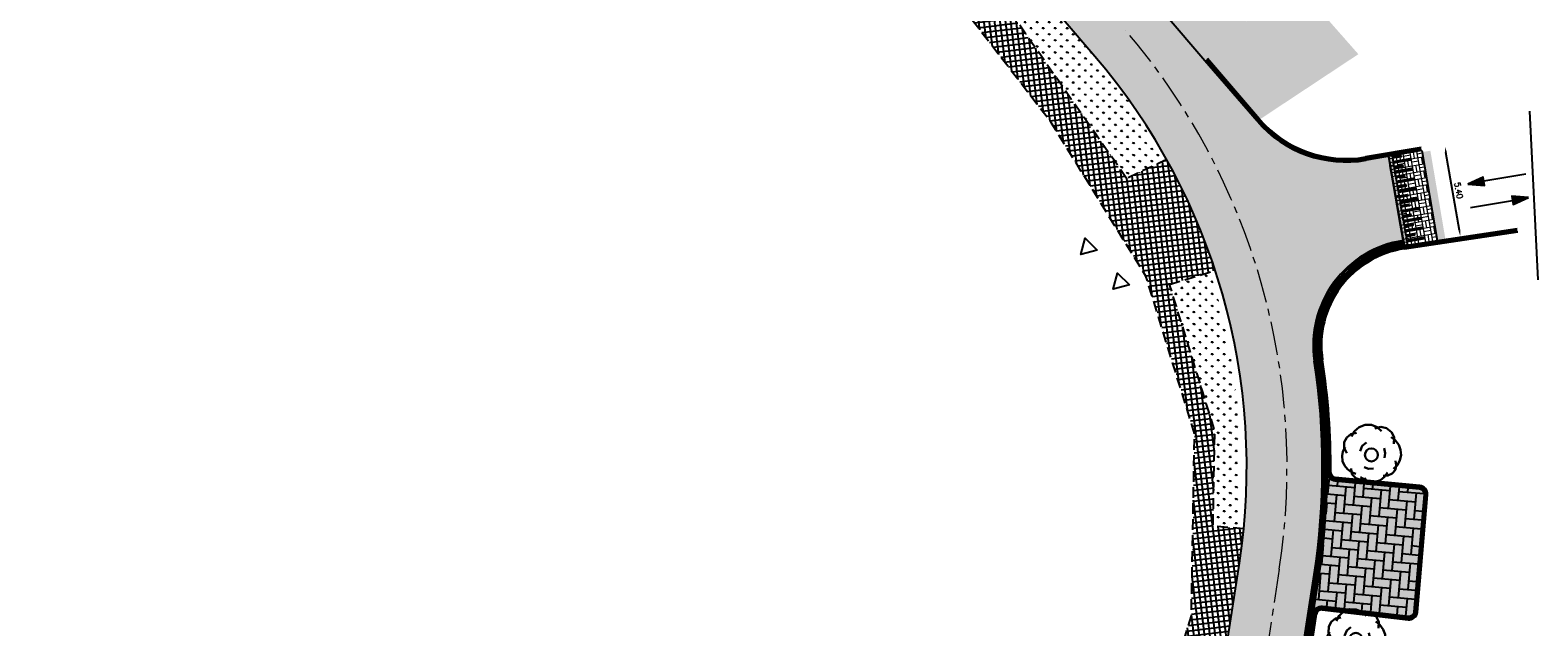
# Model space of a CAD drawing. Header units: metres. Extents: x 183890 to 185675, y 327401 to 328446.
# Tile 54 of 69: x 184288 to 184378, y 328101 to 328136. Entities that reach past the tile are written whole.
import ezdxf

# ---------------------------------------------------------------- set-up
doc = ezdxf.new("R2010")
doc.units = ezdxf.units.M
doc.header["$LTSCALE"] = 0.2
doc.header["$PDMODE"] = 35
doc.header["$PDSIZE"] = 0.2
for name, pattern in [('ACAD_ISO02W100', [15, 12, -3]), ('AM-AS', [16, 10, -2, 2, -2]), ('HIDDEN', [9.524999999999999, 6.35, -3.175])]:
    doc.linetypes.add(name, pattern=pattern)
for name, color, linetype, lineweight in [('N-WE-AM-AS-G', 10, 'AM-AS', 18), ('N-WE-VH-VERHARDING_BETONSTRAATSTEEN-A', 252, 'Continuous', 18), ('O_GRO_L_BOOM', 116, 'Continuous', 30)]:
    doc.layers.add(name, color=color, linetype=linetype, lineweight=lineweight)
for name, color, linetype in [('O_GROEN_A_GRAS', 251, 'Continuous'), ('O_RIO_L_KOKER', 7, 'Continuous'), ('O_WEG_L_DETAIL', 7, 'Continuous'), ('O_WEGEN_A_ASFALT', 252, 'Continuous'), ('O_WEGEN_A_BSS', 41, 'Continuous'), ('O_WEGEN_A_RIJWEG_GEB KL', 253, 'Continuous'), ('O_WEGEN_A_TROTTOIR', 252, 'Continuous'), ('O_WEGEN_L_1STREK BSS', 3, 'Continuous'), ('O_WEGEN_L_2STREK', 3, 'Continuous'), ('O_WEGEN_L_OB 60x200', 2, 'HIDDEN'), ('O_WEGEN_L_RIJRICHTING', 3, 'Continuous'), ('O_WEGEN_L_TB18-20', 1, 'ACAD_ISO02W100'), ('O_WEGEN_T_MAATVOERING', 1, 'Continuous'), ('Z_ZZZ_L_AAND_INRITTEN', 2, 'Continuous'), ('Z_ZZZ_Z_WERKGRENS', 3, 'FENCELINE2')]:
    doc.layers.add(name, color=color, linetype=linetype)
doc.styles.add('ROMANS', font='romans.shx', dxfattribs={"width": 0.9})
doc.linetypes.add('FENCELINE2', pattern='A,6.35,-2.54,[132,ltypeshp.shx,S=2.54,R=0,X=-2.54,Y=0],-2.54,25.4', length=36.83)
doc.dimstyles.new('1_200', dxfattribs={"dimscale": 0.2, "dimtxt": 1.8, "dimasz": 1.8, "dimexe": 1.8, "dimexo": 0.625, "dimgap": 0.9, "dimtad": 1, "dimlfac": -1, "dimzin": 0, "dimdsep": 46, "dimtxsty": 'ROMANS', "dimcen": 0.9, "dimse1": 1, "dimse2": 1, "dimadec": 0, "dimazin": 0, "dimtfac": 1, "dimtix": 1, "dimtofl": 0, "dimtmove": 2, "dimatfit": 3, "dimfxl": 1, "dimtolj": 1, "dimtzin": 0, "dimarcsym": 0})
pattern_1 = [(90, (0, 0), (-0.3592102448, 0.3592102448), [0.09525, -0.6231704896]), (45, (0, 0), (-0.3592102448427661, 0.3592102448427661), [0.09525, -0.41275]), (135, (0, 0), (-0.3592102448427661, -0.3592102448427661), [0.09525, -0.41275])]

# ---------------------------------------------------------------- blocks, each defined once
blk = doc.blocks.new('Boom-2')
at = {"layer": 'O_GRO_L_BOOM'}
for p, q in [((-4.64327125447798, 1.854732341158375), (-4.220289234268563, 2.697991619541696)), ((-4.220289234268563, 2.697991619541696), (-3.503770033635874, 3.251706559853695)), ((-3.503770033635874, 3.251706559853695), (-2.579108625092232, 3.463841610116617)), ((-3.381022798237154, 2.858091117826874), (-2.872645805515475, 3.753385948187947)), ((-2.872645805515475, 3.753385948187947), (-2.122767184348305, 4.44453141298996)), ((-2.122767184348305, 4.44453141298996), (-1.079351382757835, 4.846132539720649)), ((-1.079351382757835, 4.846132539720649), (0.001416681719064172, 4.802082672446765)), ((0.001416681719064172, 4.802082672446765), (0.9300709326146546, 4.4311362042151)), ((0.5884910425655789, 4.222993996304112), (1.598547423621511, 4.48716459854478)), ((0.9300709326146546, 4.4311362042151), (1.706611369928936, 3.733293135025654)), ((1.598547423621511, 4.48716459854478), (2.560561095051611, 4.253648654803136)), ((2.560561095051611, 4.253648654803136), (3.422496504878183, 3.607841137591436)), ((3.359770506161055, 2.749898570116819), (4.03223983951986, 2.222845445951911)), ((3.422496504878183, 3.607841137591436), (3.857457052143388, 2.701855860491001)), ((3.857457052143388, 2.701855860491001), (3.813407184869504, 1.621087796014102)), ((-4.987555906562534, -0.4629104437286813), (-4.872794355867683, 0.3096371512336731)), ((-4.872794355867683, 0.3096371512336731), (-4.483171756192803, 1.01546590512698)), ((-4.653961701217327, 0.9113948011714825), (-4.64327125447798, 1.854732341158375)), ((-4.219001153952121, 0.005409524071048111), (-4.653961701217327, 0.9113948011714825)), ((-1.957386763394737, 0.329601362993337), (-1.586440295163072, 1.258255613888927)), ((-1.586440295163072, 1.258255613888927), (-0.8699210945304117, 1.811970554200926)), ((2.172226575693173, 0.8552378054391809), (2.332326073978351, 0.01597136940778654)), ((2.332326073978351, 0.01597136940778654), (2.2175645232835, -0.7565762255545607)), ((4.03223983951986, 2.222845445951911), (4.63799033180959, 1.420931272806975)), ((4.63799033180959, 1.420931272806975), (4.935520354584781, 0.5483054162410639)), ((4.935520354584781, 0.5483054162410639), (5.010224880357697, -0.3429965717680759)), ((-4.912851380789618, -1.354212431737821), (-4.987555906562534, -0.4629104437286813)), ((-4.581961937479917, -2.089407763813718), (-4.912851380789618, -1.354212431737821)), ((-4.080282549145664, -2.720531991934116), (-4.581961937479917, -2.089407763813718)), ((-0.4963984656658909, -2.644539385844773), (-1.235586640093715, -2.3923473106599)), ((4.387086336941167, -2.010838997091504), (3.72260268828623, -2.649948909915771)), ((4.164260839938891, -2.029515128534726), (4.049499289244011, -2.80206272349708)), ((4.056196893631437, -1.275643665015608), (4.164260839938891, -2.029515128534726)), ((4.810068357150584, -1.167579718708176), (4.387086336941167, -2.010838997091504)), ((5.010224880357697, -0.3429965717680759), (4.810068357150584, -1.167579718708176)), ((-3.407813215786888, -3.247585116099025), (-4.080282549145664, -2.720531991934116)), ((-3.337101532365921, -3.555805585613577), (-3.46384161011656, -2.579108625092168)), ((-2.668625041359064, -3.499777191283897), (-3.407813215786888, -3.247585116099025)), ((-2.697991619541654, -4.220289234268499), (-3.337101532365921, -3.555805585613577)), ((-1.821372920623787, -4.505840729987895), (-2.697991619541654, -4.220289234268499)), ((-1.100860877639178, -4.535207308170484), (-1.858725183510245, -4.060189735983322)), ((-0.8967115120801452, -4.293705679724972), (-1.821372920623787, -4.505840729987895)), ((-0.309637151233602, -4.872794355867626), (-1.100860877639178, -4.535207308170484)), ((0.30950854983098, -2.621870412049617), (-0.4963984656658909, -2.644539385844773)), ((0.633700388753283, -4.883484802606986), (-0.309637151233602, -4.872794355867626)), ((1.506326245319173, -4.585954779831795), (0.633700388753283, -4.883484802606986)), ((2.222845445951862, -4.032239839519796), (1.506326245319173, -4.585954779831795)), ((2.787250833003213, -3.805421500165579), (1.981343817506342, -3.828090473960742)), ((2.697863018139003, -3.274375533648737), (2.222845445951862, -4.032239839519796)), ((3.522446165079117, -3.474532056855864), (2.787250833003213, -3.805421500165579)), ((4.049499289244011, -2.80206272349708), (3.522446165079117, -3.474532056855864))]:
    blk.add_line(p, q, dxfattribs=at)
blk.add_circle((-0.03025623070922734, -0.2848553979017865), 1.103874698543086, dxfattribs=at)
blk = doc.blocks.new('*D85')
at = {"layer": 'Defpoints', "color": 0, "transparency": 16777216}
for p in [(184370.6586724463, 328129.1593955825), (184372.0421324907, 328129.3992377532), (184371.5853507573, 328123.8141203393)]:
    blk.add_point(p, dxfattribs=at)
at = {"layer": 'O_WEGEN_T_MAATVOERING', "color": 0, "lineweight": -2, "transparency": 16777216}
blk.add_line((184372.9073170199, 328124.4086715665), (184372.1036262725, 328129.0445286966), dxfattribs=at)
at = {"layer": 'O_WEGEN_T_MAATVOERING', "color": 0, "transparency": 16777216}
for points in [[(184372.1627444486, 328129.0547776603), (184372.0445080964, 328129.034279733), (184372.0421324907, 328129.3992377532)], [(184372.9664351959, 328124.4189205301), (184372.8481988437, 328124.3984226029), (184372.9688108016, 328124.05396251)]]:
    blk.add_solid(points, dxfattribs=at)
at = {"layer": 'O_WEGEN_T_MAATVOERING', "color": 0, "transparency": 16777216, "insert": (184372.8601807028, 328126.7880939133), "char_height": 0.36, "attachment_point": 5, "rotation": 279.83526991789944, "style": 'ROMANS'}
blk.add_mtext('\\A1;5.40', dxfattribs=at)

msp = doc.modelspace()

# ---------------------------------------------------------------- hatches: boundary and pattern name
at = {"layer": 'N-WE-VH-VERHARDING_BETONSTRAATSTEEN-A'}
h = msp.add_hatch(dxfattribs=at)
h.set_pattern_fill('AVH-BSS_KEIFORMAAT_BLOK', color=256, scale=2, angle=100, pattern_type=2)
h.set_pattern_definition([(99.99999999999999, (184635.3851091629, 328401.499), (-0.4136192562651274, -0.07293223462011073), []), (99.99999999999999, (184635.1782995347, 328401.4625338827), (-0.4865514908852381, 0.3406870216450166), [0.4199999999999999, -0.4199999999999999]), (190, (184635.3851091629, 328401.499), (0.0729322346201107, -0.4136192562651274), []), (190, (184635.4215752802, 328401.2921903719), (-0.3406870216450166, -0.4865514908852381), [0.42, -0.42])])
h.paths.add_polyline_path([(184370.658713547, 328129.1594026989), (184368.6879938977, 328128.818182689), (184369.6069309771, 328123.5175604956), (184371.5853507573, 328123.8141203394)])
at = {"layer": 'O_GROEN_A_GRAS'}
h = msp.add_hatch(dxfattribs=at)
h.set_pattern_fill('GRASS', color=256, scale=0.02, style=0)
h.set_pattern_definition(pattern_1)
edge = h.paths.add_edge_path()
edge.add_arc((184315.0911966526, 328192.0322727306), 4.80000000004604, 130.7390003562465, 220.5637432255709, ccw=False)
edge.add_line((184311.9586479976, 328195.6691861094), (184312.7623051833, 328196.3613926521))
edge.add_line((184312.7623051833, 328196.3613926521), (184366.89, 328134.9))
edge.add_line((184366.89, 328134.9), (184360.8576209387, 328130.9093900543))
edge.add_line((184360.8576209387, 328130.9093900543), (184311.7232854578, 328188.2778836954))
edge.add_line((184311.7232854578, 328188.2778836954), (184314.9104483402, 328189.7829986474))
edge.add_line((184314.9104483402, 328189.7829986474), (184315.9087401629, 328188.6167788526))
edge.add_line((184315.9087401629, 328188.6167788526), (184360.2149472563, 328136.8575892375))
edge.add_line((184360.2149472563, 328136.8575892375), (184361.5500739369, 328137.7583008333))
edge.add_line((184361.5500739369, 328137.7583008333), (184315.5217002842, 328191.5293517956))
edge.add_line((184315.5217002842, 328191.5293517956), (184311.8752220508, 328188.4079424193))
edge.add_line((184311.8752220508, 328188.4079424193), (184311.4447184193, 328188.9108633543))
h = msp.add_hatch(dxfattribs=at)
h.set_pattern_fill('GRASS', color=256, scale=0.02, style=0)
h.set_pattern_definition(pattern_1)
edge = h.paths.add_edge_path()
edge.add_line((184345.6997568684, 328138.1082142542), (184347.219579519, 328139.429288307))
edge.add_line((184347.219579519, 328139.429288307), (184350.4847975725, 328135.6148105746))
edge.add_arc((184325.0776849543, 328113.1289807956), 33.9283644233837, 27.027023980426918, 41.50950527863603, ccw=False)
edge.add_line((184355.3008106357, 328128.5463925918), (184353.11, 328127.49))
edge.add_line((184353.11, 328127.49), (184345.6997568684, 328138.1082142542))
h = msp.add_hatch(dxfattribs=at)
h.set_pattern_fill('GRASS', color=256, scale=0.02, style=0)
h.set_pattern_definition(pattern_1)
edge = h.paths.add_edge_path()
edge.add_line((184355.6552095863, 328121.1971074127), (184358.0646659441, 328121.9410300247))
edge.add_arc((184320.8571619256, 328110.253359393), 39.00000000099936, -5.251826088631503, 17.43861615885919, ccw=False)
edge.add_line((184359.6934403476, 328106.6835585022), (184358.2431728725, 328106.8168659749))
edge.add_line((184358.2431728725, 328106.8168659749), (184358.3421338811, 328112.4945532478))
edge.add_line((184358.3421338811, 328112.4945532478), (184355.6552095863, 328121.1971074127))
at = {"layer": 'O_WEG_L_DETAIL'}
h = msp.add_hatch(color=256, dxfattribs=at)
h.dxf.hatch_style = 1
h.paths.add_polyline_path([(184368.8977502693, 328128.8247949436), (184368.6941810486, 328128.7824845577), (184369.1009880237, 328126.435940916), (184369.3057386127, 328126.4714372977), (184369.2730810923, 328126.6598127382), (184370.2968327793, 328126.8372944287), (184370.2768842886, 328126.9369543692), (184369.2561780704, 328126.7573129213), (184369.2223720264, 328126.9523132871), (184369.7342479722, 328127.0410542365), (184369.7173449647, 328127.1385543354), (184369.2054690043, 328127.04981347), (184369.1716629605, 328127.2448138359), (184370.1954144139, 328127.4222954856), (184370.178511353, 328127.5197956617), (184369.1547599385, 328127.3423140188), (184369.1209538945, 328127.5373143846), (184369.6328291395, 328127.6260552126), (184369.6159261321, 328127.7235553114), (184369.1040501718, 328127.634814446), (184369.0702441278, 328127.8298148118), (184370.0939961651, 328128.0072965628), (184370.0770931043, 328128.104796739), (184369.0533409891, 328127.9273149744), (184369.0195349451, 328128.1223153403), (184369.5314115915, 328128.2110564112), (184369.5145085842, 328128.30855651), (184369.0026319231, 328128.2198155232), (184368.9688258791, 328128.414815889), (184369.9925777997, 328128.5922976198), (184369.9756747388, 328128.689797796), (184368.9519228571, 328128.512316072), (184368.9181168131, 328128.7073164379), (184369.4299927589, 328128.7960573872), (184369.4130897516, 328128.8935574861), (184368.9012137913, 328128.8048166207)])
h = msp.add_hatch(color=256, dxfattribs=at)
h.dxf.hatch_style = 1
h.paths.add_polyline_path([(184368.7870092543, 328128.2470314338), (184368.9917598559, 328128.2825278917), (184369.0014833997, 328128.2264404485), (184369.51335936, 328128.3151813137), (184369.5302623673, 328128.2176812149), (184369.0183864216, 328128.1289402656), (184369.0521924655, 328127.9339398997), (184370.0759443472, 328128.1114216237), (184370.0928474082, 328128.0139214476), (184369.0690954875, 328127.8364397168), (184369.1029015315, 328127.6414393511), (184369.6147781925, 328127.7301803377), (184369.6316811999, 328127.632680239), (184369.1198045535, 328127.5439391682), (184369.1536105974, 328127.3489388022), (184370.1773627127, 328127.5264205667), (184370.1942657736, 328127.4289203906), (184369.1705137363, 328127.2514386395), (184369.2043197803, 328127.0564382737), (184369.7161957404, 328127.145179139), (184369.7330987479, 328127.0476790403), (184369.2212235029, 328126.9589382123), (184369.2550295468, 328126.7639378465), (184370.2787809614, 328126.9414194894), (184370.2956840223, 328126.8439193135), (184369.2719325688, 328126.6664376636), (184369.3057386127, 328126.4714372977), (184369.8176145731, 328126.5601781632), (184369.8345175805, 328126.4626780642), (184369.3226416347, 328126.3739371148), (184369.3564476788, 328126.1789367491), (184370.3771538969, 328126.358578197), (184370.3971023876, 328126.2589182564), (184369.3733507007, 328126.0814365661), (184369.4071567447, 328125.8864362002), (184369.919032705, 328125.9751770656), (184369.9359357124, 328125.8776769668), (184369.4240597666, 328125.7889360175), (184369.4578658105, 328125.5939356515), (184370.4816176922, 328125.7714173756), (184370.4985207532, 328125.6739171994), (184369.4747688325, 328125.4964354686), (184369.5085748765, 328125.3014351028), (184370.0204515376, 328125.3901760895), (184370.037354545, 328125.2926759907), (184369.5254778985, 328125.2039349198), (184369.5592839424, 328125.0089345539), (184370.5830360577, 328125.1864163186), (184370.5999391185, 328125.0889161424), (184369.5761870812, 328124.9114343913), (184369.6029460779, 328124.7570828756), (184369.6099931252, 328124.7164340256), (184370.1218690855, 328124.805174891), (184370.1387720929, 328124.7076747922), (184369.6268968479, 328124.6189339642), (184369.6607028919, 328124.4239335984), (184370.6844543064, 328124.6014152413), (184370.7013573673, 328124.5039150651), (184369.677605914, 328124.3264334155), (184369.7114119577, 328124.1314330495), (184370.2232879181, 328124.220173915), (184370.2401909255, 328124.122673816), (184369.7283149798, 328124.0339328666), (184369.7621210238, 328123.8389325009), (184370.782827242, 328124.0185739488), (184370.8027757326, 328123.9189140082), (184369.7790240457, 328123.7414323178), (184369.8116815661, 328123.5530568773), (184369.6069309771, 328123.5175604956), (184369.3981956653, 328124.7215878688), (184368.9995695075, 328127.0209418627)])
at = {"layer": 'O_WEGEN_A_ASFALT'}
msp.add_hatch(color=256, dxfattribs=at).paths.add_polyline_path([(184371.1748443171, 328129.1547908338), (184370.674100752, 328129.0702916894), (184371.5853507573, 328123.8141203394), (184372.071732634, 328123.8870276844)])
at = {"layer": 'O_WEGEN_A_BSS'}
h = msp.add_hatch(dxfattribs=at)
h.set_pattern_fill('AVH-BSS_KEIFORMAAT_ELLEBOOG', color=252, scale=5, angle=355, pattern_type=2)
h.set_pattern_definition([(355, (184447.3130697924, 327470.7062166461), (0.568758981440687, 0.4772454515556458), [1.575, -0.525]), (265, (184447.4045833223, 327471.7522210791), (0.568758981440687, 0.4772454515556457), [1.575, -0.525])])
edge = h.paths.add_edge_path()
edge.add_line((184365.496051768, 328109.5120615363), (184370.5284204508, 328109.0293522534))
edge.add_arc((184370.4997756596, 328108.7307229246), 0.3000000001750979, -4.890962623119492, 84.52090083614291, ccw=False)
edge.add_line((184370.7986832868, 328108.7051449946), (184370.2003456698, 328101.7128795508))
edge.add_arc((184369.9014380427, 328101.7384574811), 0.300000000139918, 263.4148159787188, 355.1090373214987, ccw=False)
edge.add_line((184369.8670339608, 328101.4404367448), (184364.7567993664, 328102.0303719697))
edge.add_arc((184364.6994592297, 328101.5336707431), 0.499999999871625, 83.4148159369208, 171.2843232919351)
edge.add_line((184364.2052329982, 328101.6094363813), (184364.5555662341, 328103.8946923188))
edge.add_arc((184322.6448987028, 328110.317771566), 42.39999999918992, 351.2868481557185, 359.5886495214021)
edge.add_arc((184365.5437930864, 328110.0097770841), 0.5000000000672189, 179.58864953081, 264.5209008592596)
h = msp.add_hatch(color=254, dxfattribs=at)
h.dxf.hatch_style = 1
edge = h.paths.add_edge_path()
edge.add_line((184365.496051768, 328109.5120615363), (184370.5284204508, 328109.0293522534))
edge.add_arc((184370.4997756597, 328108.7307229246), 0.3000000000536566, -4.890962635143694, 84.52090084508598, ccw=False)
edge.add_line((184370.7986832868, 328108.7051449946), (184370.2003456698, 328101.7128795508))
edge.add_arc((184369.9014380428, 328101.738457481), 0.2999999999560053, 263.41481594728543, 355.10903734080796, ccw=False)
edge.add_line((184369.8670339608, 328101.4404367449), (184364.7567993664, 328102.0303719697))
edge.add_arc((184364.6994592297, 328101.5336707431), 0.499999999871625, 83.4148159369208, 171.2843232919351)
edge.add_line((184364.2052329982, 328101.6094363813), (184364.5555662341, 328103.8946923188))
edge.add_arc((184322.6448987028, 328110.317771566), 42.39999999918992, 351.2868481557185, 359.5886495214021)
edge.add_arc((184365.5437930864, 328110.0097770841), 0.5000000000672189, 179.58864953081, 264.5209008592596)
at = {"layer": 'O_WEGEN_A_RIJWEG_GEB KL'}
h = msp.add_hatch(color=256, dxfattribs=at)
edge = h.paths.add_edge_path()
edge.add_arc((184322.6448977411, 328110.3177712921), 37.60000090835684, 351.2868487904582, 400.5637425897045)
edge.add_line((184351.2089781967, 328134.7688116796), (184308.0768072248, 328185.1564743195))
edge.add_line((184308.0768072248, 328185.1564743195), (184311.7232854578, 328188.2778836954))
edge.add_line((184311.7232854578, 328188.2778836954), (184357.7516652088, 328134.5068380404))
edge.add_line((184357.7516652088, 328134.5068380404), (184360.8576209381, 328130.9093900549))
edge.add_arc((184366.1560603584, 328135.4839435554), 7.000000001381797, 220.8065881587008, 279.8230807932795)
edge.add_line((184367.3503054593, 328128.5865687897), (184368.6879923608, 328128.818191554))
edge.add_line((184368.6879923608, 328128.818191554), (184369.6069309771, 328123.5175604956))
edge.add_arc((184370.4963778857, 328117.5838530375), 6.00000000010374, 98.52501244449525, 188.6342082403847)
edge.add_arc((184322.6448987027, 328110.3177715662), 42.3999999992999, -8.713151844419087, 8.634208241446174, ccw=False)
edge.add_line((184364.5555662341, 328103.8946923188), (184363.726717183, 328098.4880336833))
edge.add_arc((184496.9914462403, 328076.1269111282), 135.1277462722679, 170.474801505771, 185.8536588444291)
edge.add_line((184362.5683059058, 328062.3455049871), (184357.793744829, 328061.8519645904))
edge.add_arc((184496.9914463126, 328076.1269111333), 139.9277463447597, 182.1059407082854, 185.855304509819, ccw=False)
edge.add_line((184357.158208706, 328070.9849409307), (184357.2584646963, 328083.5071581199))
edge.add_arc((184496.9914462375, 328076.1269111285), 139.9277462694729, 170.4817957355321, 176.9766303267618, ccw=False)
edge.add_line((184358.9900695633, 328099.265498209), (184359.8109623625, 328104.6218333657))
at = {"layer": 'O_WEGEN_A_TROTTOIR'}
h = msp.add_hatch(dxfattribs=at)
h.set_pattern_fill('ANSI37', color=256, scale=0.1, style=0)
h.set_pattern_definition([(97.00933216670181, (184232.4863638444, 327976.864290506), (-0.3151270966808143, -0.03874484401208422), []), (187.0093321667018, (184232.4863638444, 327976.864290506), (0.03874484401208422, -0.3151270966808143), [])])
edge = h.paths.add_edge_path()
edge.add_line((184347.7964280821, 328081.1220895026), (184358.0794247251, 328092.9561848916))
edge.add_arc((184496.9914462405, 328076.1269111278), 139.9277462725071, 170.4817957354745, 173.0922471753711, ccw=False)
edge.add_line((184358.9900695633, 328099.265498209), (184359.8109623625, 328104.6218333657))
edge.add_arc((184322.6448987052, 328110.3177715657), 37.59999999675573, 351.286848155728, 354.4010762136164)
edge.add_line((184360.0655178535, 328106.6493574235), (184358.2431728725, 328106.8168659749))
edge.add_line((184358.2431728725, 328106.8168659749), (184358.3421338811, 328112.4945532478))
edge.add_line((184358.3421338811, 328112.4945532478), (184355.6552095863, 328121.1971074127))
edge.add_line((184355.6552095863, 328121.1971074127), (184358.3722444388, 328122.035995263))
edge.add_arc((184322.1494592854, 328110.1007618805), 38.1384315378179, 18.23680285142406, 29.07143601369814)
edge.add_line((184355.4830041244, 328128.6322148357), (184353.097168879, 328127.5083671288))
edge.add_line((184353.097168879, 328127.5083671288), (184345.67, 328138.14))
edge.add_line((184345.67, 328138.14), (184347.2045980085, 328139.446789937))
edge.add_line((184347.2045980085, 328139.446789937), (184344.6205822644, 328142.4654766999))
edge.add_line((184344.6205822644, 328142.4654766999), (184343.0330959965, 328140.9629303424))
edge.add_line((184343.0330959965, 328140.9629303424), (184339.8, 328144.42))
edge.add_line((184339.8, 328144.42), (184341.552, 328145.976))
edge.add_line((184341.552, 328145.976), (184337.422, 328150.827))
edge.add_line((184337.422, 328150.827), (184336.12, 328149.65))
edge.add_line((184336.12, 328149.65), (184327.481, 328159.411))
edge.add_line((184327.481, 328159.411), (184328.9721595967, 328160.7462036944))
edge.add_line((184328.9721595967, 328160.7462036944), (184328.3868953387, 328161.4299183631))
edge.add_line((184328.3868953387, 328161.4299183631), (184326.8465667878, 328160.1270081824))
edge.add_line((184326.8465667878, 328160.1270081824), (184318.034, 328170.083))
edge.add_line((184318.034, 328170.083), (184319.7385016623, 328171.5331042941))
edge.add_line((184319.7385016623, 328171.5331042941), (184319.1532374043, 328172.2168189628))
edge.add_line((184319.1532374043, 328172.2168189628), (184317.4368824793, 328170.7582625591))
edge.add_line((184317.4368824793, 328170.7582625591), (184302.2481187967, 328187.9180795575))
edge.add_arc((184302.3190132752, 328181.1184491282), 6.800000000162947, 90.5973570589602, 123.6957152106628)
edge.add_line((184298.5464942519, 328186.7760192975), (184297.2985008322, 328185.9438459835))
edge.add_line((184297.2985008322, 328185.9438459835), (184298.0359224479, 328184.8567714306))
edge.add_line((184298.0359224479, 328184.8567714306), (184298.79, 328185.36))
edge.add_line((184298.79, 328185.36), (184300.29, 328185.59))
edge.add_line((184300.29, 328185.59), (184301.34, 328185.39))
edge.add_line((184301.34, 328185.39), (184301.96, 328184.91))
edge.add_line((184301.96, 328184.91), (184303.72, 328182.75))
edge.add_line((184303.72, 328182.75), (184304.4217223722, 328183.3513594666))
edge.add_line((184304.4217223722, 328183.3513594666), (184341.338, 328140.274))
edge.add_line((184341.338, 328140.274), (184348.6339644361, 328130.7920939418))
edge.add_line((184348.6339644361, 328130.7920939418), (184354.2494870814, 328121.6823779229))
edge.add_line((184354.2494870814, 328121.6823779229), (184357.1389745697, 328112.3237512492))
edge.add_line((184357.1389745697, 328112.3237512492), (184356.9500398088, 328101.4840023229))
edge.add_line((184356.9500398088, 328101.4840023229), (184353.7282878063, 328090.9979373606))
edge.add_line((184353.7282878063, 328090.9979373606), (184349.2831661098, 328085.8823085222))
edge.add_line((184349.2831661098, 328085.8823085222), (184347.7527198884, 328085.1729888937))
edge.add_line((184347.7527198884, 328085.1729888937), (184256.9659824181, 327986.6157950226))
edge.add_arc((184250.878970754, 327993.1789655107), 8.951364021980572, 266.98402365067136, 312.8443774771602, ccw=False)
edge.add_arc((184250.7455056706, 327999.0750540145), 14.83889273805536, 242.16194085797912, 268.6967142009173, ccw=False)
edge.add_line((184243.8161266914, 327985.9534518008), (184242.67, 327986.626))
edge.add_line((184242.67, 327986.626), (184242.2263777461, 327986.9760860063))
edge.add_line((184242.2263777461, 327986.9760860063), (184240.7986594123, 327985.0747680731))
edge.add_line((184240.7986594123, 327985.0747680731), (184242.37560285, 327983.8446260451))
edge.add_line((184242.37560285, 327983.8446260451), (184242.2539518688, 327983.6886598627))
edge.add_line((184242.2539518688, 327983.6886598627), (184246.2300968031, 327980.5527958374))
edge.add_arc((184252.0235789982, 327970.0439631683), 12.00000000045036, 78.19464743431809, 118.86779237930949, ccw=False)
edge.add_line((184254.4786289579, 327981.7901425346), (184255.5744775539, 327982.9797850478))
edge.add_line((184255.5744775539, 327982.9797850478), (184255.5671224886, 327982.9865602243))
edge.add_line((184255.5671224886, 327982.9865602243), (184269.6567721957, 327998.2821460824))
edge.add_line((184269.6567721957, 327998.2821460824), (184269.5611563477, 327998.3702233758))
edge.add_line((184269.5611563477, 327998.3702233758), (184274.6425386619, 328003.8865222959))
edge.add_line((184274.6425386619, 328003.8865222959), (184274.7381545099, 328003.7984450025))
edge.add_line((184274.7381545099, 328003.7984450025), (184283.2058060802, 328012.9908446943))
edge.add_line((184283.2058060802, 328012.9908446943), (184283.1101902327, 328013.0789219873))
edge.add_line((184283.1101902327, 328013.0789219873), (184288.1915725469, 328018.5952209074))
edge.add_line((184288.1915725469, 328018.5952209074), (184288.2871883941, 328018.5071436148))
edge.add_line((184288.2871883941, 328018.5071436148), (184297.0346301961, 328028.0032808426))
edge.add_line((184297.0346301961, 328028.0032808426), (184296.9390143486, 328028.0913581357))
edge.add_line((184296.9390143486, 328028.0913581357), (184302.0203966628, 328033.6076570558))
edge.add_line((184302.0203966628, 328033.6076570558), (184302.1160125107, 328033.5195797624))
edge.add_line((184302.1160125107, 328033.5195797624), (184310.169508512, 328042.2623762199))
edge.add_line((184310.169508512, 328042.2623762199), (184310.0738926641, 328042.3504535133))
edge.add_line((184310.0738926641, 328042.3504535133), (184315.1552749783, 328047.8667524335))
edge.add_line((184315.1552749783, 328047.8667524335), (184315.2508908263, 328047.7786751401))
edge.add_line((184315.2508908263, 328047.7786751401), (184327.9509008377, 328061.565681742))
edge.add_line((184327.9509008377, 328061.565681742), (184327.8552849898, 328061.6537590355))
edge.add_line((184327.8552849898, 328061.6537590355), (184330.9041143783, 328064.9635383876))
edge.add_line((184330.9041143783, 328064.9635383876), (184330.9997302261, 328064.8754610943))
edge.add_line((184330.9997302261, 328064.8754610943), (184337.5237359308, 328071.9578578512))
edge.add_line((184337.5237359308, 328071.9578578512), (184337.4281200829, 328072.0459351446))
edge.add_line((184337.4281200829, 328072.0459351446), (184340.477962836, 328075.3568145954))
edge.add_line((184340.477962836, 328075.3568145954), (184340.5735786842, 328075.2687373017))
edge.add_line((184340.5735786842, 328075.2687373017), (184346.8059188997, 328082.0345048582))
edge.add_line((184346.8059188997, 328082.0345048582), (184347.7964280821, 328081.1220895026))
at = {"layer": 'O_WEGEN_L_RIJRICHTING'}
for points in [[(184373.401763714, 328127.1733208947), (184374.397478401, 328127.0808424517), (184374.3103171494, 328127.591089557)], [(184377.0151155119, 328126.3644789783), (184376.019400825, 328126.4569574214), (184376.1065620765, 328125.9467103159)]]:
    msp.add_hatch(color=256, dxfattribs=at).paths.add_polyline_path(points)

# ---------------------------------------------------------------- linework, layer by layer
at = {"layer": 'N-WE-AM-AS-G', "flags": 128}
msp.add_lwpolyline([(184362.1832642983, 328104.2582628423), (184361.359806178, 328098.8851889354)], dxfattribs=at)
at = {"layer": 'N-WE-AM-AS-G'}
msp.add_arc((184322.644898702, 328110.3177715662), 40, 351.2868481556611, 40.56374322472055, dxfattribs=at)
at = {"layer": 'O_RIO_L_KOKER', "elevation": 72.39955585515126, "flags": 128}
msp.add_lwpolyline([(184357.7516591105, 328134.5068327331), (184311.7232854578, 328188.2778836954)], dxfattribs=at)
at = {"layer": 'O_WEG_L_DETAIL'}
msp.add_lwpolyline([(184368.8977502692, 328128.8247949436), (184368.9012137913, 328128.8048166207), (184369.4130897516, 328128.8935574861), (184369.4299927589, 328128.7960573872), (184368.9181168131, 328128.7073164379), (184368.9519228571, 328128.512316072), (184369.9756747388, 328128.689797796), (184369.9925777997, 328128.5922976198), (184368.9688258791, 328128.414815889), (184369.0026319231, 328128.2198155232), (184369.5145085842, 328128.30855651), (184369.5314115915, 328128.2110564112), (184369.0195349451, 328128.1223153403), (184369.0533409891, 328127.9273149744), (184370.0770931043, 328128.104796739), (184370.0939961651, 328128.0072965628), (184369.0702441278, 328127.8298148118), (184369.0970031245, 328127.6754632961), (184369.1040501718, 328127.634814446), (184369.6159261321, 328127.7235553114), (184369.6328291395, 328127.6260552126), (184369.1209538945, 328127.5373143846), (184369.1547599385, 328127.3423140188), (184370.178511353, 328127.5197956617), (184370.1954144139, 328127.4222954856), (184369.1716629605, 328127.2448138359), (184369.2054690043, 328127.04981347), (184369.7173449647, 328127.1385543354), (184369.7342479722, 328127.0410542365), (184369.2223720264, 328126.9523132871), (184369.2561780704, 328126.7573129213), (184370.2768842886, 328126.9369543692), (184370.2968327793, 328126.8372944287), (184369.2730810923, 328126.6598127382), (184369.3057386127, 328126.4714372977), (184369.1009880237, 328126.435940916), (184368.8922527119, 328127.6399682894), (184368.6941810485, 328128.7824845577)], dxfattribs=at)
msp.add_lwpolyline([(184368.7870092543, 328128.2470314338), (184368.9917598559, 328128.2825278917), (184369.0014833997, 328128.2264404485), (184369.51335936, 328128.3151813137), (184369.5302623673, 328128.2176812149), (184369.0183864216, 328128.1289402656), (184369.0521924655, 328127.9339398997), (184370.0759443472, 328128.1114216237), (184370.0928474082, 328128.0139214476), (184369.0690954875, 328127.8364397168), (184369.1029015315, 328127.6414393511), (184369.6147781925, 328127.7301803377), (184369.6316811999, 328127.632680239), (184369.1198045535, 328127.5439391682), (184369.1536105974, 328127.3489388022), (184370.1773627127, 328127.5264205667), (184370.1942657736, 328127.4289203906), (184369.1705137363, 328127.2514386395), (184369.2043197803, 328127.0564382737), (184369.7161957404, 328127.145179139), (184369.7330987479, 328127.0476790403), (184369.2212235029, 328126.9589382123), (184369.2550295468, 328126.7639378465), (184370.2787809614, 328126.9414194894), (184370.2956840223, 328126.8439193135), (184369.2719325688, 328126.6664376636), (184369.3057386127, 328126.4714372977), (184369.8176145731, 328126.5601781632), (184369.8345175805, 328126.4626780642), (184369.3226416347, 328126.3739371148), (184369.3564476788, 328126.1789367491), (184370.3771538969, 328126.358578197), (184370.3971023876, 328126.2589182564), (184369.3733507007, 328126.0814365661), (184369.4071567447, 328125.8864362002), (184369.919032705, 328125.9751770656), (184369.9359357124, 328125.8776769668), (184369.4240597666, 328125.7889360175), (184369.4578658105, 328125.5939356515), (184370.4816176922, 328125.7714173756), (184370.4985207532, 328125.6739171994), (184369.4747688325, 328125.4964354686), (184369.5085748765, 328125.3014351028), (184370.0204515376, 328125.3901760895), (184370.037354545, 328125.2926759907), (184369.5254778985, 328125.2039349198), (184369.5592839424, 328125.0089345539), (184370.5830360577, 328125.1864163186), (184370.5999391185, 328125.0889161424), (184369.5761870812, 328124.9114343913), (184369.6029460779, 328124.7570828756), (184369.6099931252, 328124.7164340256), (184370.1218690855, 328124.805174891), (184370.1387720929, 328124.7076747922), (184369.6268968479, 328124.6189339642), (184369.6607028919, 328124.4239335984), (184370.6844543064, 328124.6014152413), (184370.7013573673, 328124.5039150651), (184369.677605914, 328124.3264334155), (184369.7114119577, 328124.1314330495), (184370.2232879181, 328124.220173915), (184370.2401909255, 328124.122673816), (184369.7283149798, 328124.0339328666), (184369.7621210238, 328123.8389325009), (184370.782827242, 328124.0185739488), (184370.8027757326, 328123.9189140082), (184369.7790240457, 328123.7414323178), (184369.8116815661, 328123.5530568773), (184369.6069309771, 328123.5175604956), (184369.3981956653, 328124.7215878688), (184368.9995695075, 328127.0209418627)], close=True, dxfattribs=at)
at = {"layer": 'O_WEGEN_L_1STREK BSS', "linetype": 'Continuous', "ltscale": 0.8}
for points in [[(184362.2916250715, 328062.1043351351, -0.0675924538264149), (184363.4305024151, 328098.5355867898), (184364.2590304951, 328103.9401517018, 0.07583702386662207), (184364.2677762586, 328116.6380614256)], [(184362.3911034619, 328062.1145367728, -0.0675940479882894), (184363.5292407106, 328098.5197360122), (184364.3578757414, 328103.9249985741, 0.07583702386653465), (184364.3666429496, 328116.653074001)], [(184362.4692234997, 328062.3314426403, -0.06720972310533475), (184363.6279789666, 328098.5038849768), (184364.4567209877, 328103.9098454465, 0.07583702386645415), (184364.4655096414, 328116.6680865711)]]:
    msp.add_lwpolyline(points, format="xyb", dxfattribs=at)
for radius in [6.299999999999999, 6.199999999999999, 6.1]:
    msp.add_arc((184370.4963778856, 328117.5838530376), radius, 98.52501244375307, 188.6342082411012, dxfattribs=at)
at = {"layer": 'O_WEGEN_L_2STREK', "linetype": 'Continuous', "flags": 128}
msp.add_lwpolyline([(184351.2089781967, 328134.7688116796), (184308.0768072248, 328185.1564743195)], dxfattribs=at)
msp.add_lwpolyline([(184357.2584646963, 328083.5071581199, -0.02834665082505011), (184358.9900695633, 328099.265498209), (184359.8109623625, 328104.6218333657, 0.218386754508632), (184351.2089781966, 328134.7688116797)], format="xyb", dxfattribs=at)
at = {"layer": 'O_WEGEN_L_OB 60x200', "ltscale": 0.5, "flags": 128}
for points in [[(184349.2831661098, 328085.8823085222), (184353.7282878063, 328090.9979373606), (184356.9500398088, 328101.4840023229), (184357.1389745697, 328112.3237512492), (184354.2494870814, 328121.6823779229), (184348.6339644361, 328130.7920939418), (184341.338, 328140.274), (184304.4217223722, 328183.3513594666)], [(184353.097168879, 328127.5083671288), (184350.0956341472, 328131.8049188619), (184345.67, 328138.14)], [(184355.4830041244, 328128.6322148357), (184353.097168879, 328127.5083671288)], [(184355.6552095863, 328121.1971074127), (184358.3722444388, 328122.035995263)], [(184360.0655178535, 328106.6493574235), (184358.2431728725, 328106.8168659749), (184358.3421338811, 328112.4945532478), (184355.6552095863, 328121.1971074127)]]:
    msp.add_lwpolyline(points, dxfattribs=at)
at = {"layer": 'O_WEGEN_L_RIJRICHTING'}
for points in [[(184373.401763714, 328127.1733208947), (184374.397478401, 328127.0808424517), (184374.3103171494, 328127.591089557)], [(184377.0151155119, 328126.3644789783), (184376.019400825, 328126.4569574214), (184376.1065620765, 328125.9467103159)]]:
    msp.add_lwpolyline(points, close=True, dxfattribs=at)
for points in [[(184376.8517897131, 328127.7626600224), (184374.3538977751, 328127.3359660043)], [(184373.5650895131, 328125.7751398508), (184376.0629814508, 328126.2018338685)]]:
    msp.add_lwpolyline(points, dxfattribs=at)
at = {"layer": 'O_WEGEN_L_TB18-20', "ltscale": 0.5}
for points in [[(184370.6415908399, 328129.2579258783, 0.2, 0.2, 0), (184367.3332448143, 328128.6851027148, 0.2, 0.2, -0.2633549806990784), (184360.9333129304, 328130.9747408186, 0.2, 0.2, 0), (184357.8273571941, 328134.5721888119, 0, 0, 0)], [(184376.3564862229, 328124.42818359, 0.2, 0.2, 0), (184369.6217550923, 328123.4186653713, 0.2, 0.2, 0.4147718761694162), (184364.6632430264, 328116.6981117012, 0.2, 0.2, -0.03948918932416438), (184365.1438033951, 328110.0126488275, 0.2, 0.2, 0.3885384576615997), (184365.505610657, 328109.6116036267, 0.2, 0.2, 0), (184370.5379687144, 328109.128895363, 0.2, 0.2, -0.4112102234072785), (184370.8983191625, 328108.6966190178, 0.2, 0.2, 0), (184370.2999815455, 328101.7043535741, 0.2, 0.2, -0.4229010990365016), (184369.8555659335, 328101.3410964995, 0.2, 0.2, 0), (184364.7453313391, 328101.9310317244, 0.2, 0.2, 0.4033640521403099), (184364.3040782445, 328101.5942832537, 0.2, 0.2, 0), (184363.9583412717, 328099.3390091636, 0.2, 0.2, 0.424013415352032)]]:
    msp.add_lwpolyline(points, format="xyseb", dxfattribs=at)
at = {"layer": 'O_WEGEN_L_TB18-20', "linetype": 'Continuous', "ltscale": 0.5, "flags": 128}
for points in [[(184360.8576209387, 328130.9093900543), (184357.7516652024, 328134.5068380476)], [(184361.0090049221, 328131.0400915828), (184357.9030491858, 328134.6375395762)], [(184370.6245092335, 328129.356456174), (184367.31618417, 328128.78363664)], [(184370.6586724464, 328129.1593955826), (184367.3503054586, 328128.5865687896)], [(184369.6069309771, 328123.5175604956), (184376.3416621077, 328124.5270787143)], [(184369.6365792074, 328123.319770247), (184376.371310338, 328124.3292884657)], [(184364.0571865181, 328099.3238560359), (184364.4029234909, 328101.579130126)]]:
    msp.add_lwpolyline(points, dxfattribs=at)
at = {"layer": 'O_WEGEN_L_TB18-20', "linetype": 'Continuous', "ltscale": 0.5}
for points in [[(184370.6586724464, 328129.1593955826), (184371.5853507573, 328123.8141203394)], [(184368.6879938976, 328128.818182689), (184369.6069309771, 328123.5175604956)]]:
    msp.add_lwpolyline(points, dxfattribs=at)
at = {"layer": 'O_WEGEN_L_TB18-20', "linetype": 'Continuous', "ltscale": 0.5, "flags": 128}
for points in [[(184362.8296896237, 328059.9983379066, -0.07159426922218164), (184363.726717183, 328098.4880336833), (184364.5555662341, 328103.8946923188, 0.07583702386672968), (184364.5643763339, 328116.6830991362, 0.07583702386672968)], [(184365.2438006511, 328110.0119308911, 0.03948918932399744), (184364.7621097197, 328116.7131242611, 0.03948918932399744)], [(184364.7338633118, 328101.8316914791), (184369.8440979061, 328101.2417562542, 0.4229010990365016), (184370.3996174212, 328101.6958275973), (184370.9979550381, 328108.6880930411, 0.4112102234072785), (184370.5475169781, 328109.2284384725), (184365.5151482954, 328109.7111477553)], [(184365.496051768, 328109.5120615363), (184370.5284204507, 328109.0293522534, -0.4112102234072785), (184370.7986832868, 328108.7051449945), (184370.2003456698, 328101.7128795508, -0.4229010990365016), (184369.8670339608, 328101.4404367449), (184364.7567993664, 328102.0303719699)]]:
    msp.add_lwpolyline(points, format="xyb", dxfattribs=at)
at = {"layer": 'O_WEGEN_L_TB18-20', "linetype": 'Continuous'}
for centre, radius, start, end in [((184366.156060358, 328135.4839435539), 7, 220.8065881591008, 279.8230807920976), ((184366.156060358, 328135.4839435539), 6.800000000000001, 220.8065881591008, 279.8230807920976), ((184370.4963778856, 328117.5838530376), 6, 98.52501244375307, 188.6342082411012), ((184370.4963778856, 328117.5838530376), 5.800000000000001, 98.52501244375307, 188.6342082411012), ((184365.5437930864, 328110.0097770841), 0.5, 179.5886495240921, 264.5209008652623), ((184365.5437930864, 328110.0097770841), 0.3, 179.5886495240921, 264.5209008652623), ((184364.6994592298, 328101.5336707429), 0.5, 83.41481594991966, 171.2843232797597), ((184364.6994592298, 328101.5336707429), 0.3, 83.41481594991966, 171.2843232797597)]:
    msp.add_arc(centre, radius, start, end, dxfattribs=at)
at = {"layer": 'Z_ZZZ_L_AAND_INRITTEN'}
for points in [[(184351.3436525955, 328123.2464357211), (184350.3775698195, 328122.9882031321), (184350.6369752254, 328123.9539716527)], [(184353.2703904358, 328121.1699369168), (184352.3043076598, 328120.9117043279), (184352.5637130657, 328121.8774728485)]]:
    msp.add_lwpolyline(points, close=True, dxfattribs=at)
at = {"layer": 'Z_ZZZ_Z_WERKGRENS', "ltscale": 0.2}
msp.add_lwpolyline([(184377.0686279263, 328131.5055857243), (184377.571960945, 328121.4807538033)], dxfattribs=at)

# ---------------------------------------------------------------- block references
at = {"layer": 'O_GRO_L_BOOM', "xscale": 0.3500000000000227, "yscale": 0.3500000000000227, "zscale": 0.3500000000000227}
for p in [(184367.6738558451, 328111.1554721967), (184366.7494995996, 328100.1746584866)]:
    msp.add_blockref('Boom-2', p, dxfattribs=at)

# ---------------------------------------------------------------- dimensions: what is measured, and where the dimension line sits
at = {"layer": 'O_WEGEN_T_MAATVOERING'}
dim = msp.add_aligned_dim(p1=(184371.5853507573, 328123.8141203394), p2=(184370.6586724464, 328129.1593955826), distance=-1.4040961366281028, text='5.40', dimstyle='1_200', dxfattribs=at)
dim.commit()
dim.dimension.update_dxf_attribs({"geometry": '*D85', "text_midpoint": (184372.8601807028, 328126.7880939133)})

doc.saveas('drawing.dxf')
